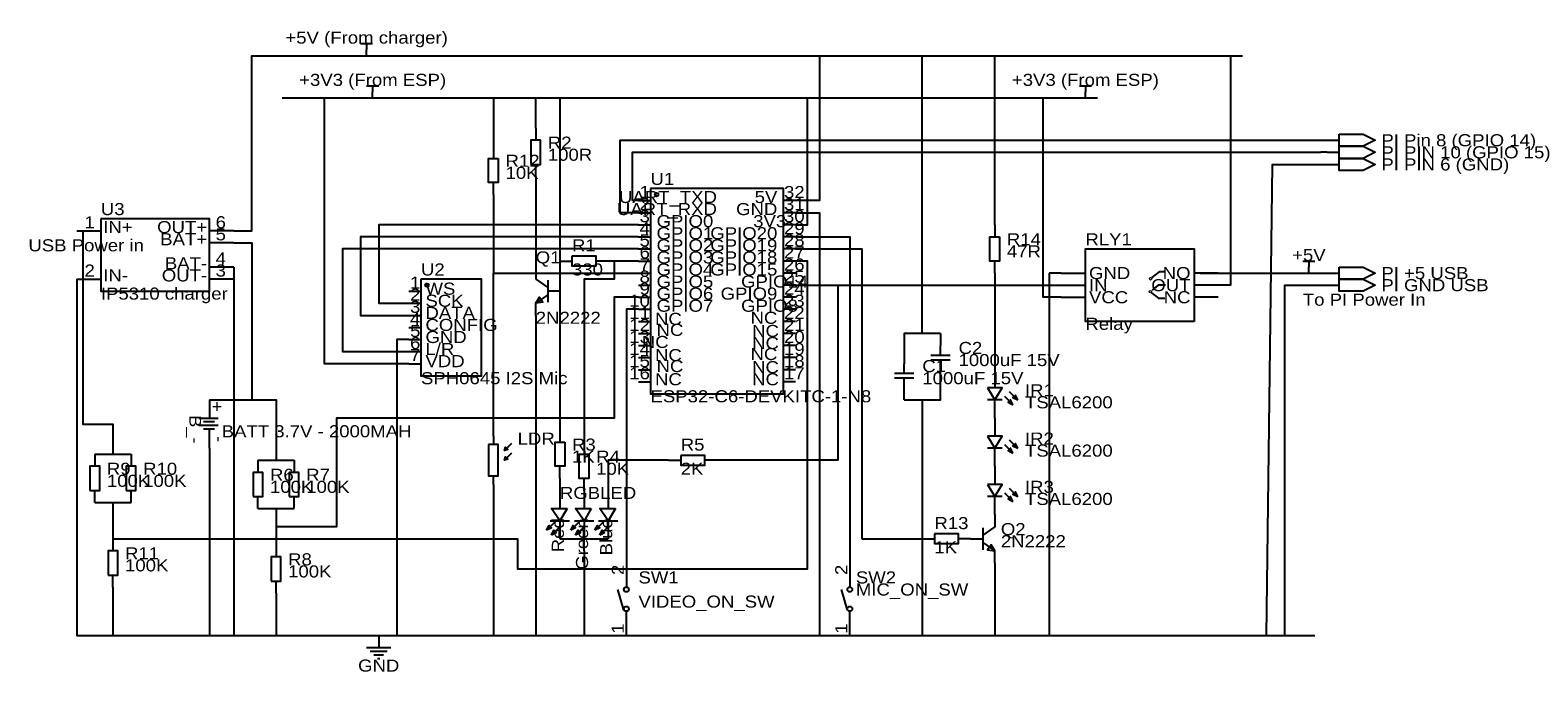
# Model space of a CAD drawing. Header units: millimetres. Extents: x 4 to 321, y 65 to 200.
import ezdxf
from ezdxf.enums import TextEntityAlignment as Align

# ---------------------------------------------------------------- set-up
doc = ezdxf.new("R2010")
doc.units = ezdxf.units.MM
doc.header["$MEASUREMENT"] = 0
doc.styles.get("Standard").update_dxf_attribs({"font": 'arial.ttf'})

msp = doc.modelspace()

# ---------------------------------------------------------------- linework, layer by layer
at = {"color": 1, "true_color": 0xa00000}
for points in [[(73.66, 196.85), (76.2, 196.85)], [(74.93, 196.85), (74.93, 195.58)], [(74.93, 187.96), (77.47, 187.96)], [(76.2, 187.96), (76.2, 186.69)], [(224.79, 187.96), (227.33, 187.96)], [(226.06, 187.96), (226.06, 186.69)], [(271.78, 151.13), (274.32, 151.13)], [(273.05, 151.13), (273.05, 149.86)], [(110.49, 147.32), (113.03, 145.54)], [(113.03, 147.07), (113.03, 142.49)], [(242.74, 148.85), (241.58, 148.85), (240.02, 147.64)], [(242.89, 146.03), (241.38, 146.03), (240.07, 145.02)], [(113.03, 144.02), (110.49, 142.24)], [(242.74, 143.24), (241.58, 143.24), (240.02, 144.45)], [(195.58, 131.32), (195.58, 133.35)], [(193.55, 131.32), (197.61, 131.32)], [(197.61, 130.3), (193.55, 130.3)], [(195.58, 128.27), (195.58, 130.3)], [(185.93, 127.51), (189.99, 127.51)], [(187.96, 127.51), (187.96, 129.54)], [(189.99, 126.49), (185.93, 126.49)], [(187.96, 124.46), (187.96, 126.49)], [(210.06, 123.7), (211.84, 121.92)], [(208.53, 121.92), (205.49, 121.92)], [(209.04, 122.68), (210.82, 120.9)], [(39.62, 118.11), (43.69, 118.11)], [(40.64, 117.35), (42.93, 117.35)], [(39.62, 116.59), (43.69, 116.59)], [(40.64, 115.82), (42.93, 115.82)], [(105.41, 112.78), (103.89, 111.25), (104.14, 112.01), (104.65, 111.51), (103.89, 111.25)], [(104.18, 111.81), (104.18, 111.77)], [(104.38, 111.65), (104.38, 111.58)], [(208.53, 111.76), (205.49, 111.76)], [(209.04, 112.52), (210.82, 110.74)], [(210.06, 113.54), (211.84, 111.76)], [(105.41, 110.74), (103.89, 109.22), (104.14, 109.98), (104.65, 109.47), (103.89, 109.22)], [(104.18, 109.79), (104.18, 109.8), (104.18, 109.76)], [(104.38, 109.62), (104.38, 109.55)], [(208.53, 101.6), (205.49, 101.6)], [(209.04, 102.36), (210.82, 100.58)], [(210.06, 103.38), (211.84, 101.6)], [(114.55, 96.27), (112.78, 94.49)], [(113.54, 96.52), (117.6, 96.52)], [(115.57, 95.25), (113.79, 93.47)], [(115.57, 96.52), (115.57, 92.71)], [(119.63, 96.27), (117.86, 94.49)], [(118.62, 96.52), (122.68, 96.52)], [(120.65, 95.25), (118.87, 93.47)], [(120.65, 96.52), (120.65, 92.71)], [(124.71, 96.27), (122.94, 94.49)], [(123.7, 96.52), (127.76, 96.52)], [(125.73, 95.25), (123.95, 93.47)], [(125.73, 96.52), (125.73, 92.71)], [(207.01, 95.25), (204.47, 93.47)], [(115.57, 92.71), (125.73, 92.71)], [(204.47, 95), (204.47, 90.42)], [(204.47, 91.95), (207.01, 90.17)], [(129.54, 85.09), (129.54, 82.55)], [(176.53, 85.09), (176.53, 82.55)], [(129.03, 77.72), (127.76, 82.04)], [(176.02, 77.72), (174.75, 82.04)], [(129.54, 74.93), (129.54, 77.47)], [(176.53, 74.93), (176.53, 77.47)], [(74.93, 69.85), (80.01, 69.85)], [(75.69, 69.09), (79.25, 69.09)], [(76.45, 68.33), (78.49, 68.33)], [(77.22, 67.56), (77.72, 67.56)]]:
    msp.add_lwpolyline(points, dxfattribs=at)
at = {"color": 1, "true_color": 0x000000}
for points in [[(46.99, 157.48), (50.8, 157.48), (50.8, 194.31), (55.88, 194.31)], [(55.88, 194.31), (259.08, 194.31)], [(170.18, 194.31), (170.18, 163.83), (165.1, 163.83)], [(191.77, 135.89), (191.77, 194.31)], [(207.01, 158.75), (207.01, 194.31)], [(256.54, 194.31), (256.54, 146.05), (250.19, 146.05)], [(57.15, 185.42), (228.6, 185.42)], [(83.82, 129.54), (66.04, 129.54), (66.04, 185.42)], [(101.6, 185.42), (101.6, 175.26)], [(110.49, 179.07), (110.49, 185.42)], [(115.57, 185.42), (115.57, 115.57)], [(165.1, 158.75), (167.64, 158.75), (167.64, 185.42)], [(220.98, 143.51), (217.17, 143.51), (217.17, 185.42)], [(132.08, 161.29), (128.27, 161.29), (128.27, 176.53), (276.86, 176.53)], [(132.08, 163.83), (130.81, 163.83), (130.81, 173.99), (275.59, 173.99)], [(264.16, 72.39), (265.43, 171.45), (276.86, 171.45)], [(110.49, 168.91), (110.49, 149.86)], [(132.08, 158.75), (77.47, 158.75), (77.47, 142.24), (83.82, 142.24)], [(165.1, 161.29), (170.18, 161.29), (170.18, 72.39)], [(15.24, 157.48), (15.24, 116.84), (21.59, 116.84), (21.59, 110.49)], [(132.08, 156.21), (73.66, 156.21), (73.66, 139.7), (83.82, 139.7)], [(165.1, 156.21), (176.53, 156.21), (176.53, 87.63)], [(46.99, 154.94), (50.8, 154.94), (50.8, 121.92)], [(132.08, 153.67), (69.85, 153.67), (69.85, 132.08), (83.82, 132.08)], [(165.1, 153.67), (179.07, 153.67), (179.07, 92.71)], [(21.59, 92.71), (106.68, 92.71), (106.68, 86.36), (167.64, 86.36), (167.64, 151.13), (165.1, 151.13)], [(46.99, 149.86), (46.99, 147.32)], [(115.57, 151.13), (115.57, 144.78)], [(127, 151.13), (127, 147.32), (120.65, 147.32), (120.65, 113.03)], [(13.97, 147.32), (13.97, 72.39), (20.32, 72.39)], [(46.99, 147.32), (46.99, 72.39)], [(173.99, 146.05), (173.99, 109.22), (148.59, 109.22)], [(165.1, 146.05), (220.98, 146.05)], [(207.01, 148.59), (207.01, 128.27)], [(218.44, 148.59), (218.44, 72.39)], [(220.98, 148.59), (218.44, 148.59)], [(250.19, 148.59), (276.86, 148.59)], [(267.97, 72.39), (267.97, 146.05), (276.86, 146.05)], [(132.08, 143.51), (127, 143.51), (127, 118.11), (68.58, 118.11), (68.58, 95.25), (55.88, 95.25)], [(110.49, 139.7), (110.49, 72.39)], [(132.08, 140.97), (129.54, 140.97), (129.54, 87.63)], [(83.82, 134.62), (81.28, 134.62), (81.28, 72.39)], [(195.58, 135.89), (187.96, 135.89), (187.96, 132.08)], [(187.96, 121.92), (195.58, 121.92), (195.58, 125.73)], [(41.91, 121.92), (55.88, 121.92), (55.88, 109.22)], [(191.77, 121.92), (191.77, 72.39)], [(41.91, 111.76), (41.91, 72.39)], [(17.78, 110.49), (25.4, 110.49)], [(52.07, 109.22), (59.69, 109.22)], [(138.43, 109.22), (125.73, 109.22), (125.73, 102.87)], [(115.57, 105.41), (115.57, 101.6)], [(101.6, 104.14), (101.6, 72.39)], [(17.78, 100.33), (25.4, 100.33)], [(21.59, 100.33), (21.59, 92.71)], [(52.07, 99.06), (59.69, 99.06)], [(55.88, 99.06), (55.88, 91.44)], [(179.07, 92.71), (193.04, 92.71)], [(120.65, 90.17), (120.65, 72.39)], [(207.01, 87.63), (207.01, 72.39)], [(21.59, 82.55), (21.59, 72.39)], [(55.88, 81.28), (55.88, 72.39)], [(20.32, 72.39), (274.32, 72.39)]]:
    msp.add_lwpolyline(points, dxfattribs=at)
at = {"color": 1, "true_color": 0x880000}
for points in [[(74.93, 194.31), (74.93, 195.58)], [(76.2, 185.42), (76.2, 186.69)], [(226.06, 185.42), (226.06, 186.69)], [(110.49, 179.07), (110.49, 176.53)], [(101.6, 175.26), (101.6, 172.72)], [(276.86, 176.53), (279.4, 176.53)], [(110.49, 168.91), (110.49, 171.45)], [(276.86, 173.99), (279.4, 173.99)], [(276.86, 171.45), (279.4, 171.45)], [(101.6, 165.1), (101.6, 167.64)], [(132.08, 163.83), (134.62, 163.83)], [(165.1, 163.83), (162.56, 163.83)], [(132.08, 161.29), (134.62, 161.29)], [(132.08, 158.75), (134.62, 158.75)], [(165.1, 161.29), (162.56, 161.29)], [(165.1, 158.75), (162.56, 158.75)], [(207.01, 158.75), (207.01, 156.21)], [(13.97, 157.48), (19.05, 157.48)], [(46.99, 157.48), (41.91, 157.48)], [(132.08, 156.21), (134.62, 156.21)], [(165.1, 156.21), (162.56, 156.21)], [(46.99, 154.94), (41.91, 154.94)], [(132.08, 153.67), (134.62, 153.67)], [(165.1, 153.67), (162.56, 153.67)], [(46.99, 149.86), (41.91, 149.86)], [(110.49, 149.86), (110.49, 147.32)], [(115.57, 151.13), (118.11, 151.13)], [(125.73, 151.13), (123.19, 151.13)], [(132.08, 151.13), (134.62, 151.13)], [(165.1, 151.13), (162.56, 151.13)], [(207.01, 148.59), (207.01, 151.13)], [(273.05, 148.59), (273.05, 149.86)], [(13.97, 147.32), (19.05, 147.32)], [(46.99, 147.32), (41.91, 147.32)], [(132.08, 148.59), (134.62, 148.59)], [(132.08, 146.05), (134.62, 146.05)], [(165.1, 148.59), (162.56, 148.59)], [(165.1, 146.05), (162.56, 146.05)], [(220.98, 148.59), (226.06, 148.59)], [(220.98, 146.05), (226.06, 146.05)], [(254, 148.59), (248.92, 148.59)], [(254, 146.05), (248.92, 146.05)], [(276.86, 148.59), (279.4, 148.59)], [(276.86, 146.05), (279.4, 146.05)], [(83.82, 144.78), (86.36, 144.78)], [(115.57, 144.78), (113.03, 144.78)], [(132.08, 143.51), (134.62, 143.51)], [(165.1, 143.51), (162.56, 143.51)], [(220.98, 143.51), (226.06, 143.51)], [(254, 143.51), (248.92, 143.51)], [(83.82, 142.24), (86.36, 142.24)], [(83.82, 139.7), (86.36, 139.7)], [(110.49, 139.7), (110.49, 142.24)], [(132.08, 140.97), (134.62, 140.97)], [(165.1, 140.97), (162.56, 140.97)], [(83.82, 137.16), (86.36, 137.16)], [(132.08, 138.43), (134.62, 138.43)], [(165.1, 138.43), (162.56, 138.43)], [(83.82, 134.62), (86.36, 134.62)], [(132.08, 135.89), (134.62, 135.89)], [(132.08, 133.35), (134.62, 133.35)], [(165.1, 135.89), (162.56, 135.89)], [(165.1, 133.35), (162.56, 133.35)], [(195.58, 135.89), (195.58, 133.35)], [(83.82, 132.08), (86.36, 132.08)], [(132.08, 130.81), (134.62, 130.81)], [(165.1, 130.81), (162.56, 130.81)], [(187.96, 132.08), (187.96, 129.54)], [(83.82, 129.54), (86.36, 129.54)], [(132.08, 128.27), (134.62, 128.27)], [(165.1, 128.27), (162.56, 128.27)], [(195.58, 125.73), (195.58, 128.27)], [(207.01, 128.27), (207.01, 124.46)], [(132.08, 125.73), (134.62, 125.73)], [(165.1, 125.73), (162.56, 125.73)], [(187.96, 121.92), (187.96, 124.46)], [(41.91, 121.92), (41.91, 118.11)], [(207.01, 118.11), (207.01, 121.92)], [(207.01, 118.11), (207.01, 114.3)], [(41.91, 111.76), (41.91, 115.57)], [(101.6, 114.3), (101.6, 112.52)], [(115.57, 115.57), (115.57, 113.03)], [(120.65, 113.03), (120.65, 110.49)], [(207.01, 107.95), (207.01, 111.76)], [(17.78, 110.49), (17.78, 107.95)], [(25.4, 110.49), (25.4, 107.95)], [(52.07, 109.22), (52.07, 106.68)], [(59.69, 109.22), (59.69, 106.68)], [(115.57, 105.41), (115.57, 107.95)], [(138.43, 109.22), (140.97, 109.22)], [(148.59, 109.22), (146.05, 109.22)], [(207.01, 107.95), (207.01, 104.14)], [(101.6, 104.14), (101.6, 105.92)], [(120.65, 102.87), (120.65, 105.41)], [(17.78, 100.33), (17.78, 102.87)], [(25.4, 100.33), (25.4, 102.87)], [(52.07, 99.06), (52.07, 101.6)], [(59.69, 99.06), (59.69, 101.6)], [(115.57, 102.87), (115.57, 99.06)], [(120.65, 102.87), (120.65, 99.06)], [(125.73, 102.87), (125.73, 99.06)], [(207.01, 97.79), (207.01, 101.6)], [(207.01, 97.79), (207.01, 95.25)], [(21.59, 92.71), (21.59, 90.17)], [(120.65, 90.17), (120.65, 93.98)], [(191.77, 92.71), (194.31, 92.71)], [(201.93, 92.71), (199.39, 92.71)], [(201.93, 92.71), (204.47, 92.71)], [(55.88, 91.44), (55.88, 88.9)], [(207.01, 87.63), (207.01, 90.17)], [(129.54, 87.63), (129.54, 85.09)], [(176.53, 87.63), (176.53, 85.09)], [(21.59, 82.55), (21.59, 85.09)], [(55.88, 81.28), (55.88, 83.82)], [(129.54, 72.39), (129.54, 74.93)], [(176.53, 72.39), (176.53, 74.93)], [(77.47, 72.39), (77.47, 69.85)]]:
    msp.add_lwpolyline(points, dxfattribs=at)
at = {"color": 1, "true_color": 0xa00000}
for points in [[(279.4, 177.8), (284.48, 177.8), (287.02, 176.53), (284.48, 175.26), (279.4, 175.26)], [(109.47, 171.45), (111.51, 171.45), (111.51, 176.53), (109.47, 176.53)], [(279.4, 175.26), (284.48, 175.26), (287.02, 173.99), (284.48, 172.72), (279.4, 172.72)], [(102.62, 172.72), (102.62, 167.64), (100.58, 167.64), (100.58, 172.72)], [(279.4, 172.72), (284.48, 172.72), (287.02, 171.45), (284.48, 170.18), (279.4, 170.18)], [(134.62, 166.37), (134.62, 123.19), (162.56, 123.19), (162.56, 166.37)], [(19.05, 160.02), (19.05, 144.78), (41.91, 144.78), (41.91, 160.02)], [(208.03, 156.21), (208.03, 151.13), (205.99, 151.13), (205.99, 156.21)], [(248.92, 138.43), (226.06, 138.43), (226.06, 153.67), (248.92, 153.67)], [(118.11, 152.15), (118.11, 150.11), (123.19, 150.11), (123.19, 152.15)], [(279.4, 149.86), (284.48, 149.86), (287.02, 148.59), (284.48, 147.32), (279.4, 147.32)], [(86.36, 147.32), (86.36, 127), (99.06, 127), (99.06, 147.32)], [(279.4, 147.32), (284.48, 147.32), (287.02, 146.05), (284.48, 144.78), (279.4, 144.78)], [(110.49, 142.24), (111.25, 143.51), (112.01, 142.49)], [(205.49, 124.46), (207.01, 121.92), (208.53, 124.46)], [(210.82, 120.9), (210.31, 121.92), (209.8, 121.41)], [(211.84, 121.92), (211.33, 122.94), (210.82, 122.43)], [(205.49, 114.3), (207.01, 111.76), (208.53, 114.3)], [(100.58, 112.52), (100.58, 105.92), (102.62, 105.92), (102.62, 112.52)], [(116.59, 113.03), (116.59, 107.95), (114.55, 107.95), (114.55, 113.03)], [(210.82, 110.74), (210.31, 111.76), (209.8, 111.25)], [(211.84, 111.76), (211.33, 112.78), (210.82, 112.27)], [(16.76, 102.87), (18.8, 102.87), (18.8, 107.95), (16.76, 107.95)], [(24.38, 102.87), (26.42, 102.87), (26.42, 107.95), (24.38, 107.95)], [(121.67, 110.49), (121.67, 105.41), (119.63, 105.41), (119.63, 110.49)], [(140.97, 110.24), (140.97, 108.2), (146.05, 108.2), (146.05, 110.24)], [(51.05, 101.6), (53.09, 101.6), (53.09, 106.68), (51.05, 106.68)], [(58.67, 101.6), (60.71, 101.6), (60.71, 106.68), (58.67, 106.68)], [(205.49, 104.14), (207.01, 101.6), (208.53, 104.14)], [(210.82, 100.58), (210.31, 101.6), (209.8, 101.09)], [(211.84, 101.6), (211.33, 102.62), (210.82, 102.11)], [(117.09, 99.06), (115.57, 96.52), (113.79, 99.06)], [(122.17, 99.06), (120.65, 96.52), (118.87, 99.06)], [(127.25, 99.06), (125.73, 96.52), (123.95, 99.06)], [(112.78, 94.49), (113.28, 95.5), (113.79, 95)], [(117.86, 94.49), (118.36, 95.5), (118.87, 95)], [(122.94, 94.49), (123.44, 95.5), (123.95, 95)], [(113.79, 93.47), (114.3, 94.49), (114.81, 93.98)], [(118.87, 93.47), (119.38, 94.49), (119.89, 93.98)], [(123.95, 93.47), (124.46, 94.49), (124.97, 93.98)], [(194.31, 93.73), (194.31, 91.69), (199.39, 91.69), (199.39, 93.73)], [(20.57, 85.09), (22.61, 85.09), (22.61, 90.17), (20.57, 90.17)], [(54.86, 83.82), (56.9, 83.82), (56.9, 88.9), (54.86, 88.9)], [(207.01, 90.17), (206.25, 91.44), (205.49, 90.42)]]:
    msp.add_lwpolyline(points, close=True, dxfattribs=at)
at = {"color": 1, "true_color": 0x008800}
for points in [[(276.86, 173.99), (275.59, 173.99)], [(101.6, 165.1), (101.6, 148.59), (132.08, 148.59)], [(132.08, 151.13), (125.73, 151.13)], [(101.6, 114.3), (101.6, 148.59)]]:
    msp.add_lwpolyline(points, dxfattribs=at)
at = {"color": 1, "lineweight": 0, "true_color": 0xa00000}
for centre in [(239.77, 147.39), (239.72, 144.67)]:
    msp.add_circle(centre, 0.254, dxfattribs=at)
at = {"true_color": 0xa00000}
for centre, major_axis in [((135.89, 165.1), (0.381, 0)), ((87.63, 146.05), (0.381, 0)), ((129.54, 82.04), (0, 0.508)), ((176.53, 82.04), (0, 0.508)), ((129.54, 77.98), (0, 0.508)), ((176.53, 77.98), (0, 0.508))]:
    msp.add_ellipse(centre, major_axis=major_axis, ratio=1, dxfattribs=at)

# ---------------------------------------------------------------- texts
at = {"color": 1, "true_color": 0x000080, "width": 1.1}
for s, p in [('+5V (From charger)', (74.93, 198.12)), ('+5V (From charger)', (74.93, 198.12)), ('+3V3 (From ESP)', (76.2, 189.23)), ('+3V3 (From ESP)', (76.2, 189.23)), ('+3V3 (From ESP)', (226.06, 189.23)), ('+3V3 (From ESP)', (226.06, 189.23)), ('+5V', (273.05, 152.4)), ('+5V', (273.05, 152.4)), ('GND', (77.47, 66.04)), ('GND', (77.47, 66.04))]:
    msp.add_text(s, height=2.54, dxfattribs=at).set_placement(p, align=Align.MIDDLE_CENTER)
for s, p in [('PI Pin 8 (GPIO 14)', (288.29, 176.53)), ('PI Pin 8 (GPIO 14)', (288.29, 176.53)), ('PI PIN 10 (GPIO 15)', (288.29, 173.99)), ('PI PIN 10 (GPIO 15)', (288.29, 173.99)), ('PI PIN 6 (GND)', (288.29, 171.45)), ('PI PIN 6 (GND)', (288.29, 171.45)), ('PI +5 USB', (288.29, 148.59)), ('PI +5 USB', (288.29, 148.59)), ('PI GND USB', (288.29, 146.05)), ('PI GND USB', (288.29, 146.05))]:
    msp.add_text(s, height=2.54, dxfattribs=at).set_placement(p, align=Align.MIDDLE_LEFT)
for s, p in [('100R', (113.03, 171.45)), ('R2', (113.03, 173.99)), ('R12', (104.14, 170.18)), ('10K', (104.14, 167.64)), ('U1', (134.62, 166.37)), ('U3', (19.05, 160.02)), ('R1', (118.11, 152.4)), ('R14', (209.55, 153.67)), ('RLY1', (226.06, 153.67)), ('Q1', (110.49, 149.86)), ('47R', (209.55, 151.13)), ('U2', (86.36, 147.32)), ('330', (118.11, 147.32)), ('IP5310 charger', (19.05, 142.24)), ('2N2222', (110.49, 137.16)), ('Relay', (226.06, 135.89)), ('C2', (199.39, 130.81)), ('C1', (191.77, 127)), ('1000uF 15V', (199.39, 128.27)), ('SPH0645 I2S Mic', (86.36, 124.46)), ('1000uF 15V', (191.77, 124.46)), ('ESP32-C6-DEVKITC-1-N8', (134.62, 120.65)), ('IR1', (213.36, 121.92)), ('TSAL6200', (213.36, 119.38)), ('BATT 3.7V - 2000MAH', (44.45, 113.29)), ('LDR', (106.68, 111.76)), ('IR2', (213.36, 111.76)), ('1K', (118.11, 107.95)), ('R3', (118.11, 110.49)), ('R4', (123.19, 107.95)), ('R5', (140.97, 110.49)), ('TSAL6200', (213.36, 109.22)), ('R9', (20.32, 105.41)), ('R10', (27.94, 105.41)), ('10K', (123.19, 105.41)), ('2K', (140.97, 105.41)), ('100K', (20.32, 102.87)), ('100K', (27.94, 102.87)), ('100K', (54.61, 101.6)), ('R6', (54.61, 104.14)), ('100K', (62.23, 101.6)), ('R7', (62.23, 104.14)), ('IR3', (213.36, 101.6)), ('RGBLED', (115.57, 100.33)), ('TSAL6200', (213.36, 99.06)), ('R13', (194.31, 93.98)), ('Q2', (208.28, 92.71)), ('1K', (194.31, 88.9)), ('2N2222', (208.28, 90.17)), ('R11', (24.13, 87.63)), ('R8', (58.42, 86.36)), ('100K', (24.13, 85.09)), ('100K', (58.42, 83.82)), ('SW1', (132.08, 82.55)), ('SW2', (177.8, 82.55)), ('MIC_ON_SW', (177.8, 80.01)), ('VIDEO_ON_SW', (132.08, 77.47))]:
    msp.add_text(s, height=2.54, dxfattribs=at).set_placement(p, align=Align.BOTTOM_LEFT)
at = {"color": 1, "true_color": 0x000000, "width": 1.1}
for s, p in [('UART_TXD', (148.59, 162.56)), ('1', (134.49, 163.6)), ('5V', (161.29, 162.56)), ('UART_RXD', (148.59, 160.02)), ('3', (134.49, 158.52)), ('2', (134.49, 161.06)), ('GND', (161.29, 160.02)), ('1', (17.78, 157.25)), ('OUT+', (41.4, 156.23)), ('4', (134.49, 155.98)), ('BAT+', (41.4, 153.69)), ('5', (134.49, 153.44)), ('GPIO20', (161.29, 154.94)), ('GPIO19', (161.29, 152.4)), ('6', (134.49, 150.9)), ('GPIO18', (161.29, 149.86)), ('2', (17.78, 147.09)), ('OUT-', (41.4, 146.07)), ('BAT-', (41.4, 148.61)), ('8', (134.49, 145.82)), ('7', (134.49, 148.36)), ('GPIO15', (161.29, 147.32)), ('1', (86.23, 144.55)), ('9', (134.49, 143.28)), ('3', (86.23, 139.47)), ('2', (86.23, 142.01)), ('10', (134.49, 140.74)), ('GPIO9', (161.29, 142.24)), ('4', (86.23, 136.93)), ('11', (134.49, 138.2)), ('NC', (161.29, 137.16)), ('5', (86.23, 134.39)), ('12', (134.49, 135.66)), ('13', (134.49, 133.12)), ('NC', (161.62, 134.39)), ('6', (86.23, 131.85)), ('14', (134.49, 130.58)), ('NC', (138.43, 132.08)), ('NC', (161.62, 131.85)), ('7', (86.23, 129.31)), ('15', (134.49, 128.04)), ('NC', (161.29, 129.54)), ('NC', (161.62, 126.77)), ('16', (134.49, 125.5)), ('NC', (161.62, 124.23))]:
    msp.add_text(s, height=2.54, dxfattribs=at).set_placement(p, align=Align.BOTTOM_RIGHT)
for s, p in [('32', (162.69, 163.6)), ('31', (162.69, 161.06)), ('30', (162.69, 158.52)), ('IN+', (19.56, 156.23)), ('6', (43.18, 157.25)), ('GPIO0', (135.89, 157.48)), ('3V3', (156.21, 157.48)), ('29', (162.69, 155.98)), ('USB Power in', (3.81, 152.4)), ('5', (43.18, 154.71)), ('GPIO1', (135.89, 154.94)), ('GPIO2', (135.89, 152.4)), ('28', (162.69, 153.44)), ('4', (43.18, 149.63)), ('GPIO3', (135.89, 149.86)), ('27', (162.69, 150.9)), ('IN-', (19.56, 146.07)), ('3', (43.18, 147.09)), ('GPIO4', (135.89, 147.32)), ('26', (162.69, 148.36)), ('25', (162.69, 145.82)), ('WS', (87.3, 143.28)), ('GPIO5', (135.89, 144.78)), ('GPIO14', (153.67, 144.78)), ('24', (162.69, 143.28)), ('SCK', (87.3, 140.74)), ('GPIO6', (135.89, 142.24)), ('GPIO7', (135.89, 139.7)), ('GPIO8', (153.67, 139.7)), ('23', (162.69, 140.74)), ('To PI Power In', (271.78, 140.97)), ('DATA', (87.3, 138.2)), ('NC', (135.56, 136.93)), ('22', (162.69, 138.2)), ('CONFIG', (87.3, 135.66)), ('GND', (87.3, 133.12)), ('NC', (135.89, 134.62)), ('21', (162.69, 135.66)), ('20', (162.69, 133.12)), ('L/R', (87.3, 130.58)), ('19', (162.69, 130.58)), ('VDD', (87.3, 128.04)), ('NC', (135.56, 129.31)), ('NC', (135.89, 127)), ('18', (162.69, 128.04)), ('NC', (135.56, 124.23)), ('17', (162.69, 125.5))]:
    msp.add_text(s, height=2.54, dxfattribs=at).set_placement(p, align=Align.BOTTOM_LEFT)
for s, p in [('GND', (226.82, 148.59)), ('IN', (226.82, 146.05)), ('VCC', (226.82, 143.51))]:
    msp.add_text(s, height=2.54, dxfattribs=at).set_placement(p, align=Align.MIDDLE_LEFT)
for s, p in [('NO', (248.16, 148.59)), ('OUT', (248.16, 146.05)), ('NC', (248.16, 143.51))]:
    msp.add_text(s, height=2.54, dxfattribs=at).set_placement(p, align=Align.MIDDLE_RIGHT)
msp.add_text('+', height=2.54, rotation=90, dxfattribs=at).set_placement((42.14, 119.38), align=Align.TOP_LEFT)
for s, height, rotation, p in [('B_-', 2.469, 270, (36.93, 118.68)), ('2', 2.54, 90, (129.77, 85.09)), ('2', 2.54, 90, (176.76, 85.09))]:
    msp.add_text(s, height=height, rotation=rotation, dxfattribs=at).set_placement(p, align=Align.BOTTOM_LEFT)
msp.add_text('-', height=2.54, rotation=90, dxfattribs=at).set_placement((42.14, 114.3), align=Align.TOP_RIGHT)
for s, p in [('Red', (117.17, 97.03)), ('Green', (122.25, 97.03)), ('Blue', (127.33, 97.03)), ('1', (129.77, 74.93)), ('1', (176.76, 74.93))]:
    msp.add_text(s, height=2.54, rotation=90, dxfattribs=at).set_placement(p, align=Align.BOTTOM_RIGHT)

doc.saveas('drawing.dxf')
